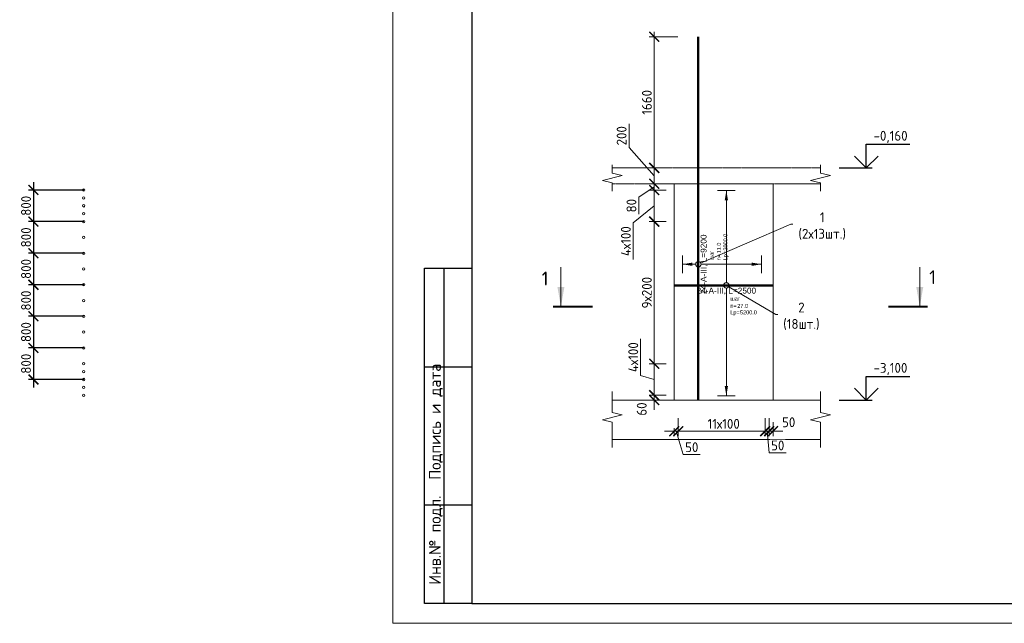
# Model space of a CAD drawing. Header units: millimetres. Extents: x 376598 to 1249954, y -318491 to -22134.
# Tile 1 of 256: x 519724 to 544655, y -317679 to -302387. Entities that reach past the tile are written whole.
import ezdxf
from ezdxf import colors
from ezdxf.entities.mleader import LeaderData, LeaderLine
from ezdxf.enums import TextEntityAlignment as Align
from ezdxf.math import Vec2, Vec3

# ---------------------------------------------------------------- set-up
doc = ezdxf.new("R2010")
doc.units = ezdxf.units.MM
doc.set_wipeout_variables(frame=1)
doc.linetypes.add('01 Штриховая _4 мм_', pattern=[6, 3.5, -2.5])
for name, color, linetype, lineweight in [('AF_Perekritie', 90, 'Continuous', 18), ('AF_Stena', 90, 'Continuous', 18), ('KR_Fundament', 253, 'Continuous', 18), ('АрмСтер', 2, 'Continuous', 50), ('Выноски', 20, 'Continuous', 20), ('подоснова', 151, 'Continuous', 5), ('РАЗМЕРЫ', 1, 'Continuous', 9), ('Текст', 7, 'Continuous', 25), ('ТОНКИЕ', 7, 'Continuous', 9)]:
    doc.layers.add(name, color=color, linetype=linetype, lineweight=lineweight)
doc.layers.add('АрмСтер_атрибуты', color=2, linetype='Continuous', lineweight=0, plot=False)
doc.layers.add('ТОЛСТЫЕ_ОСНОВНЫЕ', color=6, linetype='Continuous')
doc.styles.add('GOST-2.304_Type-B', font='GOST_Common.ttf')
doc.styles.get("Standard").update_dxf_attribs({"font": 'arial.ttf'})
doc.styles.add('style1', font='GOST_Common.ttf', dxfattribs={"height": 500})
doc.styles.add('Аннотативный', font='arial.ttf')
doc.dimstyles.new('мой 25', dxfattribs={"dimscale": 100, "dimtxt": 2.5, "dimasz": 2.5, "dimexe": 1.25, "dimexo": 0.625, "dimtad": 1, "dimdec": 0, "dimlfac": 0.5, "dimtxsty": 'GOST-2.304_Type-B', "dimblk": 'ARCHTICK', "dimcen": 2.5, "dimdle": 1.25, "dimaunit": 1, "dimadec": 1, "dimazin": 2, "dimtfac": 1, "dimtdec": 0, "dimtmove": 1, "dimatfit": 3, "dimfxl": 6, "dimfxlon": 1, "dimtfill": 1, "dimlwd": -1, "dimlwe": -1, "dimarcsym": 0})
doc.dimstyles.new('СПДС', dxfattribs={"dimscale": 100, "dimtxt": 2.5, "dimasz": 2.5, "dimexe": 1.25, "dimexo": 0, "dimtad": 1, "dimdec": 0, "dimtxsty": 'GOST-2.304_Type-B', "dimblk": 'ARCHTICK', "dimcen": 2.5, "dimdle": 2, "dimadec": 0, "dimazin": 2, "dimtfac": 0.75, "dimtdec": 0, "dimtmove": 1, "dimatfit": 3, "dimfxl": 1, "dimtolj": 1, "dimarcsym": 1})

# ---------------------------------------------------------------- blocks, each defined once
blk = doc.blocks.new('_None')
blk = doc.blocks.new('_ArchTick')
at = {"color": 0, "linetype": 'ByBlock', "const_width": 0.15}
blk.add_lwpolyline([(-0.5, -0.5), (0.5, 0.5)], dxfattribs=at)
blk = doc.blocks.new('*D411')
at = {"layer": 'DEFPOINTS', "color": 0, "lineweight": 0, "transparency": 16777216}
for p in [(535791, -306142), (536260, -306142), (536260, -306542)]:
    blk.add_point(p, dxfattribs=at)
at = {"layer": 'РАЗМЕРЫ', "color": 0, "linetype": 'Continuous', "transparency": 16777216}
for p, q in [((535152, -305628), (535152, -305028)), ((535791, -306342), (535152, -305628)), ((536197, -306142), (535666, -306142)), ((535791, -306667), (535791, -306017)), ((536197, -306542), (535666, -306542))]:
    blk.add_line(p, q, dxfattribs=at)
at = {"layer": 'РАЗМЕРЫ', "color": 0, "transparency": 16777216, "xscale": 250, "yscale": 250, "zscale": 250}
for p, rotation in [((535791, -306142), 90), ((535791, -306542), 270)]:
    blk.add_blockref('_ArchTick', p, dxfattribs=dict(at, rotation=rotation))
at = {"layer": 'РАЗМЕРЫ', "color": 0, "lineweight": 0, "transparency": 16777216, "insert": (534965, -305328), "char_height": 250, "attachment_point": 5, "rotation": 90, "style": 'GOST-2.304_Type-B', "bg_fill": 3, "box_fill_scale": 1.1, "bg_fill_color": 256, "bg_fill_true_color": 13158600, "bg_fill_transparency": 0}
blk.add_mtext('200', dxfattribs=at)
blk = doc.blocks.new('*D405')
at = {"layer": 'DEFPOINTS', "color": 0, "lineweight": 0, "transparency": 16777216}
for p in [(535791, -302822), (536906, -302822), (536260, -306142)]:
    blk.add_point(p, dxfattribs=at)
at = {"layer": 'РАЗМЕРЫ', "color": 0, "linetype": 'Continuous', "transparency": 16777216}
for p, q in [((536391, -302822), (535666, -302822)), ((535791, -306267), (535791, -302697)), ((536197, -306142), (535666, -306142))]:
    blk.add_line(p, q, dxfattribs=at)
at = {"layer": 'РАЗМЕРЫ', "color": 0, "transparency": 16777216, "xscale": 250, "yscale": 250, "zscale": 250}
for p, rotation in [((535791, -302822), 90), ((535791, -306142), 270)]:
    blk.add_blockref('_ArchTick', p, dxfattribs=dict(at, rotation=rotation))
at = {"layer": 'РАЗМЕРЫ', "color": 0, "lineweight": 0, "transparency": 16777216, "insert": (535604, -304482), "char_height": 250, "attachment_point": 5, "rotation": 90, "style": 'GOST-2.304_Type-B', "bg_fill": 3, "box_fill_scale": 1.1, "bg_fill_color": 256, "bg_fill_true_color": 13158600, "bg_fill_transparency": 0}
blk.add_mtext('1660', dxfattribs=at)
blk = doc.blocks.new('*U28')
at = {"layer": 'РАЗМЕРЫ'}
for p, q in [((112, 1200), (-112, 1200)), ((112, -1400), (-112, -1400))]:
    blk.add_line(p, q, dxfattribs=at)
at = {"layer": 'РАЗМЕРЫ', "ltscale": 15}
blk.add_line((0, -1400), (0, 1200), dxfattribs=at)
at = {"layer": 'РАЗМЕРЫ'}
for points in [[(0, 1200), (21, 1075), (-21, 1075)], [(0, -1400), (21, -1275), (-21, -1275)]]:
    blk.add_solid(points, dxfattribs=at)
at = {"layer": 'АрмСтер_атрибуты', "color": 215, "ltscale": 15, "style": 'Аннотативный'}
for s, p in [('шаг', (51, -194)), ('n=', (51, -285)), ('Lр=', (50, -368))]:
    blk.add_text(s, height=50, dxfattribs=at).set_placement(p)
at = {"layer": 'АрмСтер_атрибуты', "flags": 9}
for tag, p in [('МАССА', (-1034, -10)), ('ОБОЗНАЧЕНИЕ', (-1034, -124))]:
    blk.add_attdef(tag, p, '', height=75, dxfattribs=at)
at = {"layer": 'АрмСтер_атрибуты', "style": 'Аннотативный', "flags": 8}
blk.add_attdef('ПОЗ', (110, 30), '', height=75, dxfattribs=at)
at = {"layer": 'АрмСтер_атрибуты', "color": 215, "style": 'Аннотативный'}
for tag, p, flags in [('КОЛ', (138, -285), 8), ('ШАГ', (191, -194), 10), ('ШИРИНА', (173, -368), 8)]:
    blk.add_attdef(tag, p, '', height=50, dxfattribs=dict(at, flags=flags))
at = {"linetype": 'Continuous', "lineweight": 0}
blk.add_wipeout([(35, 0), (28, 21), (11, 33), (-11, 33), (-28, 21), (-35, 0), (-28, -21), (-11, -33), (11, -33), (28, -21)], dxfattribs=at)
at = {"color": 0, "linetype": 'ByBlock', "lineweight": -2, "ltscale": 100}
blk.add_line((-658, 0), (592, 0), dxfattribs=at)
at = {"layer": 'РАЗМЕРЫ'}
blk.add_circle((0, 0), 35, dxfattribs=at)
at = {"layer": 'АрмСтер_атрибуты', "style": 'Аннотативный', "flags": 8}
blk.add_attdef('НАИМЕНОВАНИЕ', text='', height=75, dxfattribs=at).set_placement((0, -29), align=Align.TOP_CENTER)
blk = doc.blocks.new('*U29')
at = {"layer": 'РАЗМЕРЫ'}
for p, q in [((112, 200), (-112, 200)), ((112, -800), (-112, -800))]:
    blk.add_line(p, q, dxfattribs=at)
at = {"layer": 'РАЗМЕРЫ', "ltscale": 15}
blk.add_line((0, -800), (0, 200), dxfattribs=at)
at = {"layer": 'РАЗМЕРЫ'}
for points in [[(0, 200), (21, 75), (-21, 75)], [(0, -800), (21, -675), (-21, -675)]]:
    blk.add_solid(points, dxfattribs=at)
at = {"layer": 'АрмСтер_атрибуты', "color": 215, "ltscale": 15, "style": 'Аннотативный'}
for s, p in [('шаг', (51, -194)), ('n=', (51, -285)), ('Lр=', (50, -368))]:
    blk.add_text(s, height=50, dxfattribs=at).set_placement(p)
at = {"layer": 'АрмСтер_атрибуты', "flags": 9}
for tag, p in [('МАССА', (-2096, -10)), ('ОБОЗНАЧЕНИЕ', (-2096, -124))]:
    blk.add_attdef(tag, p, '', height=75, dxfattribs=at)
at = {"layer": 'АрмСтер_атрибуты', "style": 'Аннотативный', "flags": 8}
blk.add_attdef('ПОЗ', (110, 30), '', height=75, dxfattribs=at)
at = {"layer": 'АрмСтер_атрибуты', "color": 215, "style": 'Аннотативный'}
for tag, p, flags in [('КОЛ', (138, -285), 8), ('ШАГ', (191, -194), 10), ('ШИРИНА', (173, -368), 8)]:
    blk.add_attdef(tag, p, '', height=50, dxfattribs=dict(at, flags=flags))
at = {"linetype": 'Continuous', "lineweight": 0}
blk.add_wipeout([(35, 0), (28, 21), (11, 33), (-11, 33), (-28, 21), (-35, 0), (-28, -21), (-11, -33), (11, -33), (28, -21)], dxfattribs=at)
at = {"color": 0, "linetype": 'ByBlock', "lineweight": -2, "ltscale": 100}
blk.add_line((-1720, 0), (2880, 0), dxfattribs=at)
at = {"layer": 'РАЗМЕРЫ'}
blk.add_circle((0, 0), 35, dxfattribs=at)
at = {"layer": 'АрмСтер_атрибуты', "style": 'Аннотативный', "flags": 8}
blk.add_attdef('НАИМЕНОВАНИЕ', text='', height=75, dxfattribs=at).set_placement((0, -29), align=Align.TOP_CENTER)
blk = doc.blocks.new('*D400')
at = {"layer": 'DEFPOINTS', "color": 0, "lineweight": 0, "transparency": 16777216}
for p in [(535791, -306542), (535928, -306542), (536156, -306702)]:
    blk.add_point(p, dxfattribs=at)
at = {"layer": 'РАЗМЕРЫ', "color": 0, "linetype": 'Continuous', "transparency": 16777216}
for p, q in [((535791, -306622), (535401, -306886)), ((535866, -306542), (535666, -306542)), ((535791, -306827), (535791, -306417)), ((535401, -306886), (535401, -307311)), ((536094, -306702), (535666, -306702))]:
    blk.add_line(p, q, dxfattribs=at)
at = {"layer": 'РАЗМЕРЫ', "color": 0, "transparency": 16777216, "xscale": 250, "yscale": 250, "zscale": 250}
for p, rotation in [((535791, -306542), 90), ((535791, -306702), 270)]:
    blk.add_blockref('_ArchTick', p, dxfattribs=dict(at, rotation=rotation))
at = {"layer": 'РАЗМЕРЫ', "color": 0, "lineweight": 0, "transparency": 16777216, "insert": (535214, -307099), "char_height": 250, "attachment_point": 5, "rotation": 90, "style": 'GOST-2.304_Type-B', "bg_fill": 3, "box_fill_scale": 1.1, "bg_fill_color": 256, "bg_fill_true_color": 13158600, "bg_fill_transparency": 0}
blk.add_mtext('80', dxfattribs=at)
blk = doc.blocks.new('*D401')
at = {"layer": 'DEFPOINTS', "color": 0, "lineweight": 0, "transparency": 16777216}
for p in [(536156, -311102), (535791, -311902), (536156, -311902)]:
    blk.add_point(p, dxfattribs=at)
at = {"layer": 'РАЗМЕРЫ', "color": 0, "linetype": 'Continuous', "transparency": 16777216}
for p, q in [((535447, -311399), (535447, -310474)), ((536094, -311102), (535666, -311102)), ((535791, -310977), (535791, -312027)), ((535791, -311502), (535447, -311399)), ((536094, -311902), (535666, -311902))]:
    blk.add_line(p, q, dxfattribs=at)
at = {"layer": 'РАЗМЕРЫ', "color": 0, "transparency": 16777216, "xscale": 250, "yscale": 250, "zscale": 250}
for p, rotation in [((535791, -311102), 90), ((535791, -311902), 270)]:
    blk.add_blockref('_ArchTick', p, dxfattribs=dict(at, rotation=rotation))
at = {"layer": 'РАЗМЕРЫ', "color": 0, "lineweight": 0, "transparency": 16777216, "insert": (535260, -310937), "char_height": 250, "attachment_point": 5, "rotation": 90, "style": 'GOST-2.304_Type-B', "bg_fill": 3, "box_fill_scale": 1.1, "bg_fill_color": 256, "bg_fill_true_color": 13158600, "bg_fill_transparency": 0}
blk.add_mtext('4х100', dxfattribs=at)
blk = doc.blocks.new('*D402')
at = {"layer": 'DEFPOINTS', "color": 0, "lineweight": 0, "transparency": 16777216}
for p in [(535791, -307502), (536156, -307502), (536156, -311102)]:
    blk.add_point(p, dxfattribs=at)
at = {"layer": 'РАЗМЕРЫ', "color": 0, "linetype": 'Continuous', "transparency": 16777216}
for p, q in [((535791, -311227), (535791, -307377)), ((536094, -307502), (535666, -307502)), ((536094, -311102), (535666, -311102))]:
    blk.add_line(p, q, dxfattribs=at)
at = {"layer": 'РАЗМЕРЫ', "color": 0, "transparency": 16777216, "xscale": 250, "yscale": 250, "zscale": 250}
for p, rotation in [((535791, -307502), 90), ((535791, -311102), 270)]:
    blk.add_blockref('_ArchTick', p, dxfattribs=dict(at, rotation=rotation))
at = {"layer": 'РАЗМЕРЫ', "color": 0, "lineweight": 0, "transparency": 16777216, "insert": (535604, -309302), "char_height": 250, "attachment_point": 5, "rotation": 90, "style": 'GOST-2.304_Type-B', "bg_fill": 3, "box_fill_scale": 1.1, "bg_fill_color": 256, "bg_fill_true_color": 13158600, "bg_fill_transparency": 0}
blk.add_mtext('9х200', dxfattribs=at)
blk = doc.blocks.new('*D403')
at = {"layer": 'DEFPOINTS', "color": 0, "lineweight": 0, "transparency": 16777216}
for p in [(536156, -306702), (535791, -307502), (536054, -307502)]:
    blk.add_point(p, dxfattribs=at)
at = {"layer": 'РАЗМЕРЫ', "color": 0, "linetype": 'Continuous', "transparency": 16777216}
for p, q in [((535791, -306577), (535791, -307627)), ((536094, -306702), (535666, -306702)), ((535791, -307102), (535260, -307536)), ((535260, -307536), (535260, -308461)), ((535992, -307502), (535666, -307502))]:
    blk.add_line(p, q, dxfattribs=at)
at = {"layer": 'РАЗМЕРЫ', "color": 0, "transparency": 16777216, "xscale": 250, "yscale": 250, "zscale": 250}
for p, rotation in [((535791, -306702), 90), ((535791, -307502), 270)]:
    blk.add_blockref('_ArchTick', p, dxfattribs=dict(at, rotation=rotation))
at = {"layer": 'РАЗМЕРЫ', "color": 0, "lineweight": 0, "transparency": 16777216, "insert": (535072, -307998), "char_height": 250, "attachment_point": 5, "rotation": 90, "style": 'GOST-2.304_Type-B', "bg_fill": 3, "box_fill_scale": 1.1, "bg_fill_color": 256, "bg_fill_true_color": 13158600, "bg_fill_transparency": 0}
blk.add_mtext('4х100', dxfattribs=at)
blk = doc.blocks.new('*D404')
at = {"layer": 'DEFPOINTS', "color": 0, "lineweight": 0, "transparency": 16777216}
for p in [(535791, -312022), (535911, -312022), (536156, -311902)]:
    blk.add_point(p, dxfattribs=at)
at = {"layer": 'РАЗМЕРЫ', "color": 0, "linetype": 'Continuous', "transparency": 16777216}
for p, q in [((535791, -311902), (535791, -311652)), ((536094, -311902), (535666, -311902)), ((535849, -312022), (535666, -312022)), ((535791, -311902), (535791, -312022)), ((535791, -312022), (535791, -312272))]:
    blk.add_line(p, q, dxfattribs=at)
at = {"layer": 'РАЗМЕРЫ', "color": 0, "lineweight": 0, "transparency": 16777216, "insert": (535474, -312251), "char_height": 250, "attachment_point": 5, "rotation": 90, "style": 'GOST-2.304_Type-B', "bg_fill": 3, "box_fill_scale": 1.1, "bg_fill_color": 256, "bg_fill_true_color": 13158600, "bg_fill_transparency": 0}
blk.add_mtext('60', dxfattribs=at)
at = {"layer": 'РАЗМЕРЫ', "color": 0, "transparency": 16777216, "xscale": 250, "yscale": 250, "zscale": 250}
for p, rotation in [((535791, -311902), 270), ((535791, -312022), 90)]:
    blk.add_blockref('_ArchTick', p, dxfattribs=dict(at, rotation=rotation))
blk = doc.blocks.new('*U56')
at = {"layer": 'ТОЛСТЫЕ_ОСНОВНЫЕ'}
for p, q in [((8, 5), (8, 90)), ((8, 90), (20, 90)), ((13, 5), (13, 90)), ((8, 65), (20, 65)), ((8, 30), (20, 30)), ((20, 5), (8, 5))]:
    blk.add_line(p, q, dxfattribs=at)
at = {"layer": 'ТОЛСТЫЕ_ОСНОВНЫЕ', "color": 6}
blk.add_lwpolyline([(20, 5), (415, 5), (415, 292), (20, 292)], close=True, dxfattribs=at)
at = {"layer": 'ТОНКИЕ'}
blk.add_lwpolyline([(0, 0), (420, 0), (420, 297), (0, 297)], close=True, dxfattribs=at)
at = {"layer": 'Текст', "style": 'style1'}
for s, p in [('Подпись и дата', (10.89, 51.06)), ('Инв.№ подл.', (10.89, 21.06))]:
    blk.add_text(s, height=3, rotation=90, dxfattribs=at).set_placement(p, align=Align.MIDDLE)
blk = doc.blocks.new('*D389')
at = {"layer": 'DEFPOINTS', "color": 0, "lineweight": 0, "transparency": 16777216}
for p in [(536399, -312417), (538599, -312517), (536399, -312812)]:
    blk.add_point(p, dxfattribs=at)
at = {"layer": 'РАЗМЕРЫ', "color": 0, "linetype": 'Continuous', "transparency": 16777216}
for p, q in [((536399, -312480), (536399, -312937)), ((538599, -312580), (538599, -312937)), ((538724, -312812), (536274, -312812))]:
    blk.add_line(p, q, dxfattribs=at)
at = {"layer": 'РАЗМЕРЫ', "color": 0, "transparency": 16777216, "xscale": 250, "yscale": 250, "zscale": 250, "rotation": 180}
blk.add_blockref('_ArchTick', (536399, -312812), dxfattribs=at)
at = {"layer": 'РАЗМЕРЫ', "color": 0, "transparency": 16777216, "xscale": 250, "yscale": 250, "zscale": 250}
blk.add_blockref('_ArchTick', (538599, -312812), dxfattribs=at)
at = {"layer": 'РАЗМЕРЫ', "color": 0, "lineweight": 0, "transparency": 16777216, "insert": (537549, -312625), "char_height": 250, "attachment_point": 5, "style": 'GOST-2.304_Type-B', "bg_fill": 3, "box_fill_scale": 1.1, "bg_fill_color": 256, "bg_fill_true_color": 13158600, "bg_fill_transparency": 0}
blk.add_mtext('11х100', dxfattribs=at)
blk = doc.blocks.new('*D390')
at = {"layer": 'DEFPOINTS', "color": 0, "lineweight": 0, "transparency": 16777216}
for p in [(536299, -312517, 1440), (536399, -312621), (536299, -312812)]:
    blk.add_point(p, dxfattribs=at)
at = {"layer": 'РАЗМЕРЫ', "color": 0, "linetype": 'Continuous', "transparency": 16777216}
for p, q in [((536299, -312812), (536049, -312812)), ((536299, -312734), (536299, -312937)), ((536399, -312812), (536299, -312812)), ((536399, -312812), (536299, -312812)), ((536349, -312812), (536527, -313406)), ((536399, -312683), (536399, -312937)), ((536399, -312812), (536649, -312812)), ((536527, -313406), (536952, -313406))]:
    blk.add_line(p, q, dxfattribs=at)
at = {"layer": 'РАЗМЕРЫ', "color": 0, "lineweight": 0, "transparency": 16777216, "insert": (536740, -313218), "char_height": 250, "attachment_point": 5, "style": 'GOST-2.304_Type-B', "bg_fill": 3, "box_fill_scale": 1.1, "bg_fill_color": 256, "bg_fill_true_color": 13158600, "bg_fill_transparency": 0}
blk.add_mtext('50', dxfattribs=at)
at = {"layer": 'РАЗМЕРЫ', "color": 0, "transparency": 16777216, "xscale": 250, "yscale": 250, "zscale": 250}
blk.add_blockref('_ArchTick', (536299, -312812), dxfattribs=at)
at = {"layer": 'РАЗМЕРЫ', "color": 0, "transparency": 16777216, "xscale": 250, "yscale": 250, "zscale": 250, "rotation": 180}
blk.add_blockref('_ArchTick', (536399, -312812), dxfattribs=at)
blk = doc.blocks.new('*D391')
at = {"layer": 'DEFPOINTS', "color": 0, "lineweight": 0, "transparency": 16777216}
for p in [(538599, -312417), (538699, -312417), (538699, -312812)]:
    blk.add_point(p, dxfattribs=at)
at = {"layer": 'РАЗМЕРЫ', "color": 0, "linetype": 'Continuous', "transparency": 16777216}
for p, q in [((538599, -312480), (538599, -312937)), ((538699, -312480), (538699, -312937)), ((538599, -312812), (538349, -312812)), ((538599, -312812), (538699, -312812)), ((538599, -312812), (538699, -312812)), ((538649, -312812), (538705, -313360)), ((538699, -312812), (538949, -312812)), ((538705, -313360), (539130, -313360))]:
    blk.add_line(p, q, dxfattribs=at)
at = {"layer": 'РАЗМЕРЫ', "color": 0, "lineweight": 0, "transparency": 16777216, "insert": (538917, -313173), "char_height": 250, "attachment_point": 5, "style": 'GOST-2.304_Type-B', "bg_fill": 3, "box_fill_scale": 1.1, "bg_fill_color": 256, "bg_fill_true_color": 13158600, "bg_fill_transparency": 0}
blk.add_mtext('50', dxfattribs=at)
at = {"layer": 'РАЗМЕРЫ', "color": 0, "transparency": 16777216, "xscale": 250, "yscale": 250, "zscale": 250}
blk.add_blockref('_ArchTick', (538599, -312812), dxfattribs=at)
at = {"layer": 'РАЗМЕРЫ', "color": 0, "transparency": 16777216, "xscale": 250, "yscale": 250, "zscale": 250, "rotation": 180}
blk.add_blockref('_ArchTick', (538699, -312812), dxfattribs=at)
blk = doc.blocks.new('*D392')
at = {"layer": 'DEFPOINTS', "color": 0, "lineweight": 0, "transparency": 16777216}
for p in [(538699, -312417), (538799, -312517), (538799, -312812)]:
    blk.add_point(p, dxfattribs=at)
at = {"layer": 'РАЗМЕРЫ', "color": 0, "linetype": 'Continuous', "transparency": 16777216}
for p, q in [((538699, -312480), (538699, -312937)), ((538799, -312580), (538799, -312937)), ((538699, -312812), (538449, -312812)), ((538699, -312812), (538799, -312812)), ((538799, -312812), (539049, -312812))]:
    blk.add_line(p, q, dxfattribs=at)
at = {"layer": 'РАЗМЕРЫ', "color": 0, "transparency": 16777216, "xscale": 250, "yscale": 250, "zscale": 250}
blk.add_blockref('_ArchTick', (538699, -312812), dxfattribs=at)
at = {"layer": 'РАЗМЕРЫ', "color": 0, "lineweight": 0, "transparency": 16777216, "insert": (539194, -312585), "char_height": 250, "attachment_point": 5, "style": 'GOST-2.304_Type-B', "bg_fill": 3, "box_fill_scale": 1.1, "bg_fill_color": 256, "bg_fill_true_color": 13158600, "bg_fill_transparency": 0}
blk.add_mtext('50', dxfattribs=at)
at = {"layer": 'РАЗМЕРЫ', "color": 0, "transparency": 16777216, "xscale": 250, "yscale": 250, "zscale": 250, "rotation": 180}
blk.add_blockref('_ArchTick', (538799, -312812), dxfattribs=at)
blk = doc.blocks.new('*D1953')
at = {"layer": 'DEFPOINTS', "color": 0, "lineweight": 0, "transparency": 16777216}
for p in [(521345, -310702), (520072, -311502), (521345, -311502)]:
    blk.add_point(p, dxfattribs=at)
at = {"layer": 'РАЗМЕРЫ', "color": 0, "lineweight": -2, "transparency": 16777216}
for p, q in [((520072, -310502), (520072, -311702)), ((521345, -310702), (519947, -310702)), ((521345, -311502), (519947, -311502))]:
    blk.add_line(p, q, dxfattribs=at)
at = {"layer": 'РАЗМЕРЫ', "color": 0, "lineweight": -2, "transparency": 16777216, "xscale": 250, "yscale": 250, "zscale": 250}
for p, rotation in [((520072, -310702), 90), ((520072, -311502), 270)]:
    blk.add_blockref('_ArchTick', p, dxfattribs=dict(at, rotation=rotation))
at = {"layer": 'РАЗМЕРЫ', "color": 0, "lineweight": 0, "transparency": 16777216, "insert": (519884, -311102), "char_height": 250, "attachment_point": 5, "rotation": 90, "style": 'GOST-2.304_Type-B'}
blk.add_mtext('\\A1;800', dxfattribs=at)
blk = doc.blocks.new('*D1954')
at = {"layer": 'DEFPOINTS', "color": 0, "lineweight": 0, "transparency": 16777216}
for p in [(521345, -309902), (520072, -310702), (521345, -310702)]:
    blk.add_point(p, dxfattribs=at)
at = {"layer": 'РАЗМЕРЫ', "color": 0, "lineweight": -2, "transparency": 16777216}
for p, q in [((520072, -309702), (520072, -310902)), ((521345, -309902), (519947, -309902)), ((521345, -310702), (519947, -310702))]:
    blk.add_line(p, q, dxfattribs=at)
at = {"layer": 'РАЗМЕРЫ', "color": 0, "lineweight": -2, "transparency": 16777216, "xscale": 250, "yscale": 250, "zscale": 250}
for p, rotation in [((520072, -309902), 90), ((520072, -310702), 270)]:
    blk.add_blockref('_ArchTick', p, dxfattribs=dict(at, rotation=rotation))
at = {"layer": 'РАЗМЕРЫ', "color": 0, "lineweight": 0, "transparency": 16777216, "insert": (519884, -310302), "char_height": 250, "attachment_point": 5, "rotation": 90, "style": 'GOST-2.304_Type-B'}
blk.add_mtext('\\A1;800', dxfattribs=at)
blk = doc.blocks.new('*D1955')
at = {"layer": 'DEFPOINTS', "color": 0, "lineweight": 0, "transparency": 16777216}
for p in [(521345, -309102), (520072, -309902), (521345, -309902)]:
    blk.add_point(p, dxfattribs=at)
at = {"layer": 'РАЗМЕРЫ', "color": 0, "lineweight": -2, "transparency": 16777216}
for p, q in [((521345, -309102), (519947, -309102)), ((520072, -308902), (520072, -310102)), ((521345, -309902), (519947, -309902))]:
    blk.add_line(p, q, dxfattribs=at)
at = {"layer": 'РАЗМЕРЫ', "color": 0, "lineweight": -2, "transparency": 16777216, "xscale": 250, "yscale": 250, "zscale": 250}
for p, rotation in [((520072, -309102), 90), ((520072, -309902), 270)]:
    blk.add_blockref('_ArchTick', p, dxfattribs=dict(at, rotation=rotation))
at = {"layer": 'РАЗМЕРЫ', "color": 0, "lineweight": 0, "transparency": 16777216, "insert": (519884, -309502), "char_height": 250, "attachment_point": 5, "rotation": 90, "style": 'GOST-2.304_Type-B'}
blk.add_mtext('\\A1;800', dxfattribs=at)
blk = doc.blocks.new('*D1956')
at = {"layer": 'DEFPOINTS', "color": 0, "lineweight": 0, "transparency": 16777216}
for p in [(521345, -308302), (520072, -309102), (521345, -309102)]:
    blk.add_point(p, dxfattribs=at)
at = {"layer": 'РАЗМЕРЫ', "color": 0, "lineweight": -2, "transparency": 16777216}
for p, q in [((520072, -308102), (520072, -309302)), ((521345, -308302), (519947, -308302)), ((521345, -309102), (519947, -309102))]:
    blk.add_line(p, q, dxfattribs=at)
at = {"layer": 'РАЗМЕРЫ', "color": 0, "lineweight": -2, "transparency": 16777216, "xscale": 250, "yscale": 250, "zscale": 250}
for p, rotation in [((520072, -308302), 90), ((520072, -309102), 270)]:
    blk.add_blockref('_ArchTick', p, dxfattribs=dict(at, rotation=rotation))
at = {"layer": 'РАЗМЕРЫ', "color": 0, "lineweight": 0, "transparency": 16777216, "insert": (519884, -308702), "char_height": 250, "attachment_point": 5, "rotation": 90, "style": 'GOST-2.304_Type-B'}
blk.add_mtext('\\A1;800', dxfattribs=at)
blk = doc.blocks.new('*D1957')
at = {"layer": 'DEFPOINTS', "color": 0, "lineweight": 0, "transparency": 16777216}
for p in [(521345, -307502), (520072, -308302), (521345, -308302)]:
    blk.add_point(p, dxfattribs=at)
at = {"layer": 'РАЗМЕРЫ', "color": 0, "lineweight": -2, "transparency": 16777216}
for p, q in [((520072, -307302), (520072, -308502)), ((521345, -307502), (519947, -307502)), ((521345, -308302), (519947, -308302))]:
    blk.add_line(p, q, dxfattribs=at)
at = {"layer": 'РАЗМЕРЫ', "color": 0, "lineweight": -2, "transparency": 16777216, "xscale": 250, "yscale": 250, "zscale": 250}
for p, rotation in [((520072, -307502), 90), ((520072, -308302), 270)]:
    blk.add_blockref('_ArchTick', p, dxfattribs=dict(at, rotation=rotation))
at = {"layer": 'РАЗМЕРЫ', "color": 0, "lineweight": 0, "transparency": 16777216, "insert": (519884, -307902), "char_height": 250, "attachment_point": 5, "rotation": 90, "style": 'GOST-2.304_Type-B'}
blk.add_mtext('\\A1;800', dxfattribs=at)
blk = doc.blocks.new('*D1958')
at = {"layer": 'DEFPOINTS', "color": 0, "lineweight": 0, "transparency": 16777216}
for p in [(521345, -306702), (520072, -307502), (521345, -307502)]:
    blk.add_point(p, dxfattribs=at)
at = {"layer": 'РАЗМЕРЫ', "color": 0, "lineweight": -2, "transparency": 16777216}
for p, q in [((520072, -306502), (520072, -307702)), ((521345, -306702), (519947, -306702)), ((521345, -307502), (519947, -307502))]:
    blk.add_line(p, q, dxfattribs=at)
at = {"layer": 'РАЗМЕРЫ', "color": 0, "lineweight": -2, "transparency": 16777216, "xscale": 250, "yscale": 250, "zscale": 250}
for p, rotation in [((520072, -306702), 90), ((520072, -307502), 270)]:
    blk.add_blockref('_ArchTick', p, dxfattribs=dict(at, rotation=rotation))
at = {"layer": 'РАЗМЕРЫ', "color": 0, "lineweight": 0, "transparency": 16777216, "insert": (519884, -307102), "char_height": 250, "attachment_point": 5, "rotation": 90, "style": 'GOST-2.304_Type-B'}
blk.add_mtext('\\A1;800', dxfattribs=at)

msp = doc.modelspace()

# ---------------------------------------------------------------- hatches: boundary and pattern name
at = {"layer": 'Выноски'}
for points in [[(533427.7, -309660.5), (533515.8, -309160.5), (533339.5, -309160.5)], [(542514.4, -309660.5), (542602.5, -309160.5), (542426.2, -309160.5)]]:
    msp.add_hatch(color=256, dxfattribs=at).paths.add_polyline_path(points, flags=0)

# ---------------------------------------------------------------- linework, layer by layer
for points in [[(541157.5, -305542.5), (542262.8, -305542.5)], [(541157.5, -306142.5), (541157.5, -305542.5)], [(541457.5, -305842.5), (541157.5, -306142.5), (540857.5, -305842.5)], [(540473, -306142.5), (541307.5, -306142.5)], [(541157.5, -311422.5), (542262.8, -311422.5)], [(541157.5, -312022.5), (541157.5, -311422.5)], [(541457.5, -311722.5), (541157.5, -312022.5), (540857.5, -311722.5)], [(540473, -312022.5), (541307.5, -312022.5)]]:
    msp.add_lwpolyline(points)
at = {"layer": 'AF_Perekritie', "linetype": '01 Штриховая _4 мм_', "lineweight": 9}
for p, q in [((539918.6, -306142.5), (540000, -306142.5)), ((540000, -306542.5), (539918.6, -306542.5))]:
    msp.add_line(p, q, dxfattribs=at)
at = {"layer": 'AF_Stena', "lineweight": 20}
msp.add_line((538798.5, -312022.5), (538798.5, -306542.5), dxfattribs=at)
for points in [[(540000, -306217.5), (540000, -306067.5)], [(540250, -306335), (539750, -306460)], [(540000, -306217.5), (540000, -306272.5)], [(540000, -306272.5), (540250, -306335)], [(539750, -306460), (540000, -306522.5)], [(540000, -306522.5), (540000, -306577.5)], [(540000, -306577.5), (540000, -306727.5)], [(534727.7, -312282.1), (534727.7, -311810.3)], [(540000, -312282.1), (540000, -311810.3)], [(534727.7, -312282.1), (534727.7, -312337.1)], [(534727.7, -312337.1), (534977.7, -312399.6)], [(540000, -312282.1), (540000, -312337.1)], [(540000, -312337.1), (540250, -312399.6)], [(534977.7, -312399.6), (534477.7, -312524.6)], [(534477.7, -312524.6), (534727.7, -312587.1)], [(534727.7, -312587.1), (534727.7, -312642.1)], [(540250, -312399.6), (539750, -312524.6)], [(539750, -312524.6), (540000, -312587.1)], [(540000, -312587.1), (540000, -312642.1)], [(534727.7, -312642.1), (534727.7, -313227.8)], [(540000, -312642.1), (540000, -313227.8)]]:
    msp.add_lwpolyline(points, dxfattribs=at)
at = {"layer": 'KR_Fundament', "lineweight": 9}
for p, q in [((540000, -312022.5), (534727.7, -312022.5)), ((534727.7, -313022.5), (540000, -313022.5))]:
    msp.add_line(p, q, dxfattribs=at)
at = {"layer": 'АрмСтер', "ltscale": 15}
msp.add_line((536906.3, -312022.5), (536906.3, -303482.5), dxfattribs=at)
at = {"layer": 'Выноски'}
for p, q in [((533424.5, -309660.5), (533424.5, -308660.5)), ((542514.4, -309660.5), (542514.4, -308660.5))]:
    msp.add_line(p, q, dxfattribs=at)
for points in [[(534227.7, -309660.5, 50, 50, 0), (533227.7, -309660.5, 50, 50, 0)], [(541714.4, -309660.5, 50, 50, 0), (542714.4, -309660.5, 50, 50, 0)]]:
    msp.add_lwpolyline(points, format="xyseb", dxfattribs=at)
at = {"layer": 'РАЗМЕРЫ', "color": 4, "lineweight": 0}
for centre in [(521345.3, -306702.5), (521345.3, -306902.5), (521345.3, -307102.5), (521345.3, -307302.5), (521345.3, -307502.5), (521345.3, -307902.5), (521345.3, -308302.5), (521345.3, -308702.5), (521345.3, -309102.5), (521345.3, -309502.5), (521345.3, -309902.5), (521345.3, -310302.5), (521345.3, -310702.5), (521345.3, -311102.5), (521345.3, -311302.5), (521345.3, -311502.5), (521345.3, -311702.5), (521345.3, -311902.5)]:
    msp.add_circle(centre, 30, dxfattribs=at)

# ---------------------------------------------------------------- texts
at = {"style": 'GOST-2.304_Type-B'}
for s, p in [('-0,160', (541343.4, -305452.5)), ('-3,100', (541343.4, -311332.5))]:
    msp.add_text(s, height=250, dxfattribs=at).set_placement(p)
at = {"layer": 'Выноски', "style": 'GOST-2.304_Type-B'}
for p in [(532943.7, -309117.8), (542753.8, -309083.6)]:
    msp.add_text('1', height=350, dxfattribs=at).set_placement(p)

# ---------------------------------------------------------------- dimensions: what is measured, and where the dimension line sits
at = {"layer": 'РАЗМЕРЫ', "lineweight": 0}
dim = msp.add_linear_dim(base=(535791, -306142.5), p1=(536259.7, -306542.5), p2=(536259.7, -306142.5), angle=90, dimstyle='мой 25', dxfattribs=at)
dim.commit()
dim.dimension.update_dxf_attribs({"geometry": '*D411', "text_midpoint": (535152.5, -305565.2), "dimtype": 160})
at = {"layer": 'РАЗМЕРЫ', "color": 4, "lineweight": 0}
for base, p1, p2, picture, middle in [((520071.9, -307502.5), (521345.3, -306702.5), (521345.3, -307502.5), '*D1958', (519884.4, -307102.5)), ((520071.9, -308302.5), (521345.3, -307502.5), (521345.3, -308302.5), '*D1957', (519884.4, -307902.5)), ((520071.9, -309102.5), (521345.3, -308302.5), (521345.3, -309102.5), '*D1956', (519884.4, -308702.5)), ((520071.9, -309902.5), (521345.3, -309102.5), (521345.3, -309902.5), '*D1955', (519884.4, -309502.5)), ((520071.9, -310702.5), (521345.3, -309902.5), (521345.3, -310702.5), '*D1954', (519884.4, -310302.5)), ((520071.9, -311502.5), (521345.3, -310702.5), (521345.3, -311502.5), '*D1953', (519884.4, -311102.5))]:
    dim = msp.add_linear_dim(base=base, p1=p1, p2=p2, angle=90, dimstyle='СПДС', dxfattribs=at)
    dim.commit()
    dim.dimension.update_dxf_attribs({"geometry": picture, "text_midpoint": middle})

# ---------------------------------------------------------------- leaders
at = {"layer": 'подоснова'}
ml = msp.add_multileader_mtext('Standard', dxfattribs=at)
ml.set_content('1 (2х13шт.)', color=256, style='GOST-2.304_Type-B')
ml.set_leader_properties(color=256, linetype='ByLayer', lineweight=15)
ml.set_arrow_properties(name='NONE')
ml.build(insert=Vec2(0, 0))
ml.multileader.update_dxf_attribs({"text_left_attachment_type": 6, "text_right_attachment_type": 6, "dogleg_length": 10, "arrow_head_size": 18})
ctx = ml.context
ctx.base_point, ctx.char_height, ctx.arrow_head_size, ctx.landing_gap_size, ctx.plane_origin = Vec3(539256, -307569.3), 250, 18, 20, Vec3(536502.4, -306266.8)
ctx.left_attachment, ctx.right_attachment, ctx.text_align_type = 6, 6, 1
notes = []
notes.append((ctx, [(0, (1, 1, 0), (539246, -307569.3), (1, 0), 10, [(0, [(536906.3, -308582.5)], 0, [])])]))
ctx.mtext.insert, ctx.mtext.width, ctx.mtext.alignment, ctx.mtext.flow_direction = Vec3(540043.8, -307269.3), 22.898, 2, 5
ml = msp.add_multileader_mtext('Standard', dxfattribs=at)
ml.set_content('2 (18шт.)', color=256, style='GOST-2.304_Type-B')
ml.set_leader_properties(color=256, linetype='ByLayer', lineweight=15)
ml.set_arrow_properties(name='NONE')
ml.build(insert=Vec2(0, 0))
ml.multileader.update_dxf_attribs({"text_left_attachment_type": 6, "text_right_attachment_type": 6, "dogleg_length": 10, "arrow_head_size": 18})
ctx = ml.context
ctx.base_point, ctx.char_height, ctx.arrow_head_size, ctx.landing_gap_size, ctx.plane_origin = Vec3(538879.1, -309853.9), 250, 18, 20, Vec3(536776.3, -309307.8)
ctx.left_attachment, ctx.right_attachment, ctx.text_align_type = 6, 6, 1
notes.append((ctx, [(0, (1, 1, 0), (538869.1, -309853.9), (1, 0), 10, [(0, [(537616.9, -309116.9)], 0, [])])]))
ctx.mtext.insert, ctx.mtext.width, ctx.mtext.alignment, ctx.mtext.flow_direction = Vec3(539516.9, -309553.9), 22.898, 2, 5
for ctx, leaders in notes:
    for number, flags, end, landing, length, lines in leaders:
        leader = LeaderData()
        leader.index, (leader.has_last_leader_line, leader.has_dogleg_vector, leader.attachment_direction) = number, flags
        leader.last_leader_point, leader.dogleg_vector, leader.dogleg_length = Vec3(end), Vec3(landing), length
        for number, points, colour, breaks in lines:
            line = LeaderLine()
            line.index, line.vertices, line.color, line.breaks = number, Vec3.list(points), colors.encode_raw_color(colour), breaks
            leader.lines.append(line)
        ctx.leaders.append(leader)

# ---------------------------------------------------------------- next in the draw order: linework, layer by layer
at = {"layer": 'AF_Perekritie', "linetype": '01 Штриховая _4 мм_', "lineweight": 9}
msp.add_line((534727.7, -306542.5), (539918.5, -306542.5), dxfattribs=at)
at = {"layer": 'AF_Stena', "lineweight": 20}
for p, q in [((538798.5, -306542.5), (536298.5, -306542.5)), ((536298.5, -306542.5), (536298.5, -312022.5))]:
    msp.add_line(p, q, dxfattribs=at)
for points in [[(534727.7, -306217.5), (534727.7, -306067.5)], [(534977.7, -306335), (534477.7, -306460)], [(534727.7, -306217.5), (534727.7, -306272.5)], [(534727.7, -306272.5), (534977.7, -306335)], [(534477.7, -306460), (534727.7, -306522.5)], [(534727.7, -306522.5), (534727.7, -306577.5)], [(534727.7, -306577.5), (534727.7, -306727.5)]]:
    msp.add_lwpolyline(points, dxfattribs=at)

# ---------------------------------------------------------------- next in the draw order: dimensions: what is measured, and where the dimension line sits
at = {"layer": 'РАЗМЕРЫ', "lineweight": 0}
dim = msp.add_linear_dim(base=(535791, -302822.5), p1=(536259.7, -306142.5), p2=(536906.3, -302822.5), angle=90, dimstyle='мой 25', dxfattribs=at)
dim.commit()
dim.dimension.update_dxf_attribs({"geometry": '*D405', "text_midpoint": (535603.5, -304482.5)})
dim = msp.add_linear_dim(base=(535791, -311902.5), p1=(536156.3, -311102.5), p2=(536156.3, -311902.5), angle=90, text='4х100', dimstyle='мой 25', dxfattribs=at)
dim.commit()
dim.dimension.update_dxf_attribs({"geometry": '*D401', "text_midpoint": (535259.8, -311336.8)})

# ---------------------------------------------------------------- next in the draw order: linework, layer by layer
at = {"layer": 'AF_Perekritie', "linetype": '01 Штриховая _4 мм_', "lineweight": 9}
msp.add_line((539918.5, -306142.5), (534727.7, -306142.5), dxfattribs=at)

# ---------------------------------------------------------------- next in the draw order: block references
at = {"layer": 'АрмСтер', "ltscale": 15}
ref = msp.add_blockref('*U28', (537616.9, -309116.9), dxfattribs=dict(at, xscale=2, yscale=2, zscale=2))
ref.add_attrib('НАИМЕНОВАНИЕ', '24-A-III, L=2500', dxfattribs={"layer": 'АрмСтер_атрибуты', "height": 150, "style": 'Аннотативный', "flags": 8}).set_placement((537616.9, -309175.5), align=Align.TOP_CENTER)
ref.add_attrib('КОЛ', '27.0', (537893, -309687.1), dxfattribs={"layer": 'АрмСтер_атрибуты', "color": 215, "height": 100, "style": 'Аннотативный', "flags": 8})
ref.add_attrib('ШИРИНА', '5200.0', (537962.6, -309852.5), dxfattribs={"layer": 'АрмСтер_атрибуты', "color": 215, "height": 100, "style": 'Аннотативный', "flags": 8})

# ---------------------------------------------------------------- next in the draw order: dimensions: what is measured, and where the dimension line sits
at = {"layer": 'РАЗМЕРЫ', "lineweight": 0}
for base, p1, p2, picture, middle in [((535791, -306542.5), (536156.3, -306702.5), (535928.2, -306542.5), '*D400', (535401.2, -306948.7)), ((535791, -312022.5), (536156.3, -311902.5), (535911, -312022.5), '*D404', (535661.8, -312251.3))]:
    dim = msp.add_linear_dim(base=base, p1=p1, p2=p2, angle=90, dimstyle='мой 25', dxfattribs=at)
    dim.commit()
    dim.dimension.update_dxf_attribs({"geometry": picture, "text_midpoint": middle, "dimtype": 160})

# ---------------------------------------------------------------- next in the draw order: block references
at = {"layer": 'АрмСтер', "ltscale": 15}
ref = msp.add_blockref('*U29', (536906.3, -308582.5), dxfattribs=dict(at, xscale=2, yscale=2, zscale=2, rotation=90))
ref.add_attrib('НАИМЕНОВАНИЕ', '24-A-III, L=9200', dxfattribs={"layer": 'АрмСтер_атрибуты', "height": 150, "rotation": 90, "style": 'Аннотативный', "flags": 8}).set_placement((536965, -308582.5), align=Align.TOP_CENTER)
ref.add_attrib('КОЛ', '11.0', (537476.5, -308306.4), dxfattribs={"layer": 'АрмСтер_атрибуты', "color": 215, "height": 100, "rotation": 90, "style": 'Аннотативный', "flags": 8})
ref.add_attrib('ШИРИНА', '2000.0', (537641.9, -308236.7), dxfattribs={"layer": 'АрмСтер_атрибуты', "color": 215, "height": 100, "rotation": 90, "style": 'Аннотативный', "flags": 8})

# ---------------------------------------------------------------- next in the draw order: dimensions: what is measured, and where the dimension line sits
at = {"layer": 'РАЗМЕРЫ', "lineweight": 0}
dim = msp.add_linear_dim(base=(535791, -307502.5), p1=(536156.3, -311102.5), p2=(536156.3, -307502.5), angle=90, text='9х200', dimstyle='мой 25', dxfattribs=at)
dim.commit()
dim.dimension.update_dxf_attribs({"geometry": '*D402', "text_midpoint": (535603.5, -309302.5)})

# ---------------------------------------------------------------- next in the draw order: dimensions: what is measured, and where the dimension line sits
dim = msp.add_linear_dim(base=(535791, -307502.5), p1=(536156.3, -306702.5), p2=(536054.2, -307502.5), angle=90, text='4х100', dimstyle='мой 25', dxfattribs=at)
dim.commit()
dim.dimension.update_dxf_attribs({"geometry": '*D403', "text_midpoint": (535259.8, -307598.3), "dimtype": 160})

# ---------------------------------------------------------------- next in the draw order: block references
at = {"xscale": 100, "yscale": 100, "zscale": 100}
msp.add_blockref('*U56', (529172.2, -317678.9), dxfattribs=at)

# ---------------------------------------------------------------- next in the draw order: dimensions: what is measured, and where the dimension line sits
at = {"layer": 'РАЗМЕРЫ', "lineweight": 0}
dim = msp.add_linear_dim(base=(536399.1, -312812.2, -1440), p1=(538599.1, -312517.5, -1440), p2=(536399.1, -312417.5, -1440), angle=180, text='11х100', dimstyle='мой 25', override={"dimlfac": 0.25}, dxfattribs=at)
dim.commit()
dim.dimension.update_dxf_attribs({"geometry": '*D389', "text_midpoint": (537549.1, -312812.2, -1440), "dimtype": 160})

# ---------------------------------------------------------------- next in the draw order: dimensions: what is measured, and where the dimension line sits
dim = msp.add_linear_dim(base=(536299.1, -312812.2, -1440), p1=(536399.1, -312620.9, -1440), p2=(536299.1, -312517.5), dimstyle='мой 25', dxfattribs=at)
dim.commit()
dim.dimension.update_dxf_attribs({"geometry": '*D390', "text_midpoint": (536589.7, -313218.5, -1440)})
dim = msp.add_linear_dim(base=(538699.1, -312812.2, -1440), p1=(538599.1, -312417.5, -1440), p2=(538699.1, -312417.5, -1440), angle=180, dimstyle='мой 25', dxfattribs=at)
dim.commit()
dim.dimension.update_dxf_attribs({"geometry": '*D391', "text_midpoint": (538767.4, -313360.3, -1440), "dimtype": 160})

# ---------------------------------------------------------------- next in the draw order: dimensions: what is measured, and where the dimension line sits
dim = msp.add_linear_dim(base=(538799.1, -312812.2, -1440), p1=(538699.1, -312417.5, -1440), p2=(538799.1, -312517.5, -1440), angle=180, dimstyle='мой 25', dxfattribs=at)
dim.commit()
dim.dimension.update_dxf_attribs({"geometry": '*D392', "text_midpoint": (539194.1, -312772.9, -1440), "dimtype": 160})

doc.saveas('drawing.dxf')
